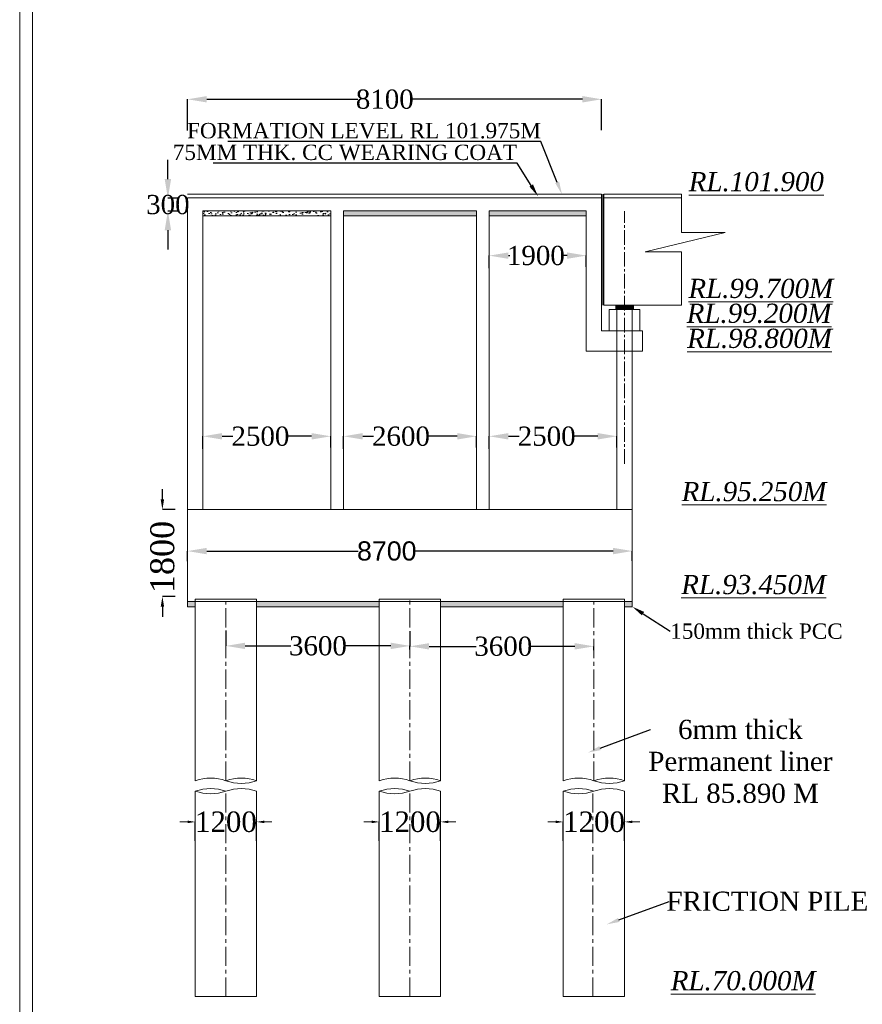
# Model space of a CAD drawing. Header units: millimetres. Extents: x -20950785 to 43207042, y -3207472 to 3168443.
# Tile 75 of 89: x 22465950 to 22531883, y -370402 to -293315. Entities that reach past the tile are written whole.
import ezdxf
from ezdxf import colors
from ezdxf.entities.mleader import LeaderData, LeaderLine
from ezdxf.math import Vec2, Vec3

# ---------------------------------------------------------------- set-up
doc = ezdxf.new("R2010")
doc.units = ezdxf.units.MM
doc.header["$LTSCALE"] = 60
doc.header["$MEASUREMENT"] = 0
doc.linetypes.add('CENTER2', pattern=[28.575, 19.05, -3.175, 3.175, -3.175])
doc.linetypes.add('CENTERX2', pattern=[4, 2.5, -0.5, 0.5, -0.5])
doc.layers.add('TEXT', color=7, linetype='Continuous')
doc.styles.add('PDF Arial Bold', font='times.ttf')
doc.dimstyles.get("Standard").update_dxf_attribs({"dimtxt": 400, "dimasz": 215, "dimexe": 0.18, "dimexo": 0.0625, "dimgap": 0.09, "dimtad": 0, "dimtih": 1, "dimtoh": 1, "dimdec": 0, "dimzin": 4, "dimdsep": 46, "dimtxsty": 'Standard', "dimblk": 'OPEN90', "dimcen": 0, "dimadec": 0, "dimazin": 1, "dimtfac": 1, "dimtdec": 0, "dimtix": 1, "dimtofl": 0, "dimtmove": 0, "dimatfit": 3, "dimldrblk": 'OPEN30', "dimfxl": 1, "dimtolj": 1, "dimtzin": 0, "dimarcsym": 0})
pattern_1 = [(50, (-3488765, -303629), (717.260183, -62.752135), [75, -825]), (355, (-3488765, -303629), (-138.751334, 752.192134), [60, -660]), (100.4514445, (-3488705.2, -303634.2), (578.508847, 689.439991), [63.740192, -701.142112]), (46.1842, (-3488765, -303429), (1067.24133, -165.51928), [112.5, -1237.5]), (96.6356355, (-3488676.1, -303442.8), (934.661946, 974.1186), [95.61034, -1051.71376]), (351.184164, (-3488765, -303429), (934.661945, 974.1186), [90, -990]), (21, (-3488665, -303479), (596.907052, -402.61889), [75, -825]), (326, (-3488665, -303479), (243.315332, 725.150045), [60, -660]), (71.4514447, (-3488615.26, -303512.55), (840.222377, 322.531153), [63.74019, -701.142112]), (37.5, (-3488765, -303629), (12.1598553, 332.8938538), [0, -652, 0, -670, 0, -662.5]), (7.5, (-3488765, -303629), (263.0695374, 394.411712), [0, -382, 0, -637, 0, -252.5]), (327.5, (-3488988, -303629), (533.8224362, -22.5548717), [0, -250, 0, -780, 0, -1035]), (317.5, (-3489088, -303629), (583.186169, 100.104982), [0, -325, 0, -518, 0, -735])]

# ---------------------------------------------------------------- blocks, each defined once
blk = doc.blocks.new('*D5709')
at = {"color": 0, "linetype": 'Continuous', "lineweight": -2, "ltscale": 2, "transparency": 16777216}
for p, q in [((22477545, -305796), (22477545, -304296)), ((22478301, -307296), (22477545, -307296)), ((22478315, -308296), (22477545, -308296)), ((22477545, -309796), (22477545, -311296))]:
    blk.add_line(p, q, dxfattribs=at)
at = {"color": 0, "linetype": 'Continuous', "lineweight": 9, "ltscale": 2, "transparency": 16777216}
for points in [[(22477295, -305796), (22477795, -305796), (22477545, -307296)], [(22477295, -309796), (22477795, -309796), (22477545, -308296)]]:
    blk.add_solid(points, dxfattribs=at)
at = {"layer": 'Defpoints', "color": 0, "linetype": 'Continuous', "lineweight": 9, "ltscale": 2, "transparency": 16777216}
for p in [(22477545, -307296), (22478301, -307296), (22478316, -308296)]:
    blk.add_point(p, dxfattribs=at)
at = {"color": 0, "linetype": 'Continuous', "lineweight": 9, "ltscale": 2, "transparency": 16777216, "insert": (22477545, -307796), "char_height": 1500, "attachment_point": 5, "style": 'PDF Arial Bold'}
blk.add_mtext('\\A1;300', dxfattribs=at)
blk = doc.blocks.new('*D5710')
at = {"color": 0, "linetype": 'Continuous', "lineweight": -2, "ltscale": 2, "transparency": 16777216}
for p, q in [((22479087, -301995), (22479087, -299546)), ((22480587, -299547), (22492408, -299547)), ((22509987, -299547), (22496625, -299547)), ((22511487, -301959), (22511487, -299546))]:
    blk.add_line(p, q, dxfattribs=at)
at = {"color": 0, "linetype": 'Continuous', "lineweight": 9, "ltscale": 2, "transparency": 16777216}
for points in [[(22480587, -299297), (22480587, -299797), (22479087, -299547)], [(22509987, -299297), (22509987, -299797), (22511487, -299547)]]:
    blk.add_solid(points, dxfattribs=at)
at = {"layer": 'Defpoints', "color": 0, "linetype": 'Continuous', "lineweight": 9, "ltscale": 2, "transparency": 16777216}
for p in [(22511487, -299547), (22479087, -301995), (22511487, -301959)]:
    blk.add_point(p, dxfattribs=at)
at = {"color": 0, "linetype": 'Continuous', "lineweight": 9, "ltscale": 2, "transparency": 16777216, "insert": (22494517, -299547), "char_height": 1500, "attachment_point": 5, "style": 'PDF Arial Bold'}
blk.add_mtext('\\A1;8100', dxfattribs=at)
blk = doc.blocks.new('*D5711')
at = {"color": 0, "linetype": 'Continuous', "lineweight": 9, "ltscale": 2, "transparency": 16777216}
for p, q in [((22479087, -356121), (22478487, -356121)), ((22485087, -356121), (22485687, -356121))]:
    blk.add_line(p, q, dxfattribs=at)
at = {"color": 0, "linetype": 'Continuous', "lineweight": -2, "ltscale": 2, "transparency": 16777216}
for p, q in [((22479687, -357606), (22479687, -356120)), ((22484487, -357606), (22484487, -356120))]:
    blk.add_line(p, q, dxfattribs=at)
at = {"color": 0, "linetype": 'Continuous', "lineweight": 9, "ltscale": 2, "transparency": 16777216}
for points in [[(22479087, -356021), (22479087, -356221), (22479687, -356121)], [(22485087, -356021), (22485087, -356221), (22484487, -356121)]]:
    blk.add_solid(points, dxfattribs=at)
at = {"layer": 'Defpoints', "color": 0, "linetype": 'Continuous', "lineweight": 9, "ltscale": 2, "transparency": 16777216}
for p in [(22484487, -356121), (22479687, -357607), (22484487, -357607)]:
    blk.add_point(p, dxfattribs=at)
at = {"color": 0, "linetype": 'Continuous', "lineweight": 9, "ltscale": 2, "transparency": 16777216, "insert": (22482087, -356121), "char_height": 1000, "attachment_point": 5, "style": 'PDF Arial Bold'}
blk.add_mtext('\\A1;{\\H1.6x;1200}', dxfattribs=at)
blk = doc.blocks.new('*D5712')
at = {"color": 0, "linetype": 'Continuous', "lineweight": 9, "ltscale": 2, "transparency": 16777216}
for p, q in [((22493487, -356121), (22492887, -356121)), ((22499487, -356121), (22500087, -356121))]:
    blk.add_line(p, q, dxfattribs=at)
at = {"color": 0, "linetype": 'Continuous', "lineweight": -2, "ltscale": 2, "transparency": 16777216}
for p, q in [((22494087, -357606), (22494087, -356120)), ((22498887, -357606), (22498887, -356120))]:
    blk.add_line(p, q, dxfattribs=at)
at = {"color": 0, "linetype": 'Continuous', "lineweight": 9, "ltscale": 2, "transparency": 16777216}
for points in [[(22493487, -356021), (22493487, -356221), (22494087, -356121)], [(22499487, -356021), (22499487, -356221), (22498887, -356121)]]:
    blk.add_solid(points, dxfattribs=at)
at = {"layer": 'Defpoints', "color": 0, "linetype": 'Continuous', "lineweight": 9, "ltscale": 2, "transparency": 16777216}
for p in [(22498887, -356121), (22494087, -357607), (22498887, -357607)]:
    blk.add_point(p, dxfattribs=at)
at = {"color": 0, "linetype": 'Continuous', "lineweight": 9, "ltscale": 2, "transparency": 16777216, "insert": (22496487, -356121), "char_height": 1000, "attachment_point": 5, "style": 'PDF Arial Bold'}
blk.add_mtext('\\A1;{\\H1.6x;1200}', dxfattribs=at)
blk = doc.blocks.new('*D5713')
at = {"color": 0, "linetype": 'Continuous', "lineweight": 9, "ltscale": 2, "transparency": 16777216}
for p, q in [((22507887, -356121), (22507287, -356121)), ((22513887, -356121), (22514487, -356121))]:
    blk.add_line(p, q, dxfattribs=at)
at = {"color": 0, "linetype": 'Continuous', "lineweight": -2, "ltscale": 2, "transparency": 16777216}
for p, q in [((22508487, -357606), (22508487, -356120)), ((22513287, -357606), (22513287, -356120))]:
    blk.add_line(p, q, dxfattribs=at)
at = {"color": 0, "linetype": 'Continuous', "lineweight": 9, "ltscale": 2, "transparency": 16777216}
for points in [[(22507887, -356021), (22507887, -356221), (22508487, -356121)], [(22513887, -356021), (22513887, -356221), (22513287, -356121)]]:
    blk.add_solid(points, dxfattribs=at)
at = {"layer": 'Defpoints', "color": 0, "linetype": 'Continuous', "lineweight": 9, "ltscale": 2, "transparency": 16777216}
for p in [(22513287, -356121), (22508487, -357607), (22513287, -357607)]:
    blk.add_point(p, dxfattribs=at)
at = {"color": 0, "linetype": 'Continuous', "lineweight": 9, "ltscale": 2, "transparency": 16777216, "insert": (22510887, -356121), "char_height": 1000, "attachment_point": 5, "style": 'PDF Arial Bold'}
blk.add_mtext('\\A1;{\\H1.6x;1200}', dxfattribs=at)
blk = doc.blocks.new('*D5742')
at = {"color": 0, "linetype": 'Continuous', "lineweight": -2, "ltscale": 2, "transparency": 16777216}
for p, q in [((22480287, -326903), (22480287, -325932)), ((22481787, -325932), (22482634, -325932)), ((22488787, -325932), (22486938, -325932)), ((22490287, -326821), (22490287, -325932))]:
    blk.add_line(p, q, dxfattribs=at)
at = {"color": 0, "linetype": 'Continuous', "lineweight": 9, "ltscale": 2, "transparency": 16777216}
for points in [[(22481787, -325682), (22481787, -326182), (22480287, -325932)], [(22488787, -325682), (22488787, -326182), (22490287, -325932)]]:
    blk.add_solid(points, dxfattribs=at)
at = {"layer": 'Defpoints', "color": 0, "linetype": 'Continuous', "lineweight": 9, "ltscale": 2, "transparency": 16777216}
for p in [(22480287, -325932), (22490287, -326821), (22480287, -326903)]:
    blk.add_point(p, dxfattribs=at)
at = {"color": 0, "linetype": 'Continuous', "lineweight": 9, "ltscale": 2, "transparency": 16777216, "insert": (22484786, -325932), "char_height": 1500, "attachment_point": 5, "style": 'PDF Arial Bold'}
blk.add_mtext('\\A1;2500', dxfattribs=at)
blk = doc.blocks.new('*D5743')
at = {"color": 0, "linetype": 'Continuous', "lineweight": -2, "ltscale": 2, "transparency": 16777216}
for p, q in [((22491287, -326903), (22491287, -325932)), ((22492787, -325932), (22493634, -325932)), ((22500187, -325932), (22497938, -325932)), ((22501687, -326821), (22501687, -325932))]:
    blk.add_line(p, q, dxfattribs=at)
at = {"color": 0, "linetype": 'Continuous', "lineweight": 9, "ltscale": 2, "transparency": 16777216}
for points in [[(22492787, -325682), (22492787, -326182), (22491287, -325932)], [(22500187, -325682), (22500187, -326182), (22501687, -325932)]]:
    blk.add_solid(points, dxfattribs=at)
at = {"layer": 'Defpoints', "color": 0, "linetype": 'Continuous', "lineweight": 9, "ltscale": 2, "transparency": 16777216}
for p in [(22491287, -325932), (22501687, -326821), (22491287, -326903)]:
    blk.add_point(p, dxfattribs=at)
at = {"color": 0, "linetype": 'Continuous', "lineweight": 9, "ltscale": 2, "transparency": 16777216, "insert": (22495786, -325932), "char_height": 1500, "attachment_point": 5, "style": 'PDF Arial Bold'}
blk.add_mtext('\\A1;2600', dxfattribs=at)
blk = doc.blocks.new('*D5744')
at = {"color": 0, "linetype": 'Continuous', "lineweight": -2, "ltscale": 2, "transparency": 16777216}
for p, q in [((22502687, -326903), (22502687, -325932)), ((22504187, -325932), (22505034, -325932)), ((22511187, -325932), (22509338, -325932)), ((22512687, -326821), (22512687, -325932))]:
    blk.add_line(p, q, dxfattribs=at)
at = {"color": 0, "linetype": 'Continuous', "lineweight": 9, "ltscale": 2, "transparency": 16777216}
for points in [[(22504187, -325682), (22504187, -326182), (22502687, -325932)], [(22511187, -325682), (22511187, -326182), (22512687, -325932)]]:
    blk.add_solid(points, dxfattribs=at)
at = {"layer": 'Defpoints', "color": 0, "linetype": 'Continuous', "lineweight": 9, "ltscale": 2, "transparency": 16777216}
for p in [(22502687, -325932), (22512687, -326821), (22502687, -326903)]:
    blk.add_point(p, dxfattribs=at)
at = {"color": 0, "linetype": 'Continuous', "lineweight": 9, "ltscale": 2, "transparency": 16777216, "insert": (22507186, -325932), "char_height": 1500, "attachment_point": 5, "style": 'PDF Arial Bold'}
blk.add_mtext('\\A1;2500', dxfattribs=at)
blk = doc.blocks.new('*D5745')
at = {"color": 0, "linetype": 'Continuous', "lineweight": -2, "ltscale": 2, "transparency": 16777216}
for p, q in [((22502687, -312757), (22502687, -311786)), ((22504187, -311786), (22504294, -311786)), ((22508787, -311786), (22508386, -311786)), ((22510287, -312675), (22510287, -311786))]:
    blk.add_line(p, q, dxfattribs=at)
at = {"color": 0, "linetype": 'Continuous', "lineweight": 9, "ltscale": 2, "transparency": 16777216}
for points in [[(22504187, -311536), (22504187, -312036), (22502687, -311786)], [(22508787, -311536), (22508787, -312036), (22510287, -311786)]]:
    blk.add_solid(points, dxfattribs=at)
at = {"layer": 'Defpoints', "color": 0, "linetype": 'Continuous', "lineweight": 9, "ltscale": 2, "transparency": 16777216}
for p in [(22502687, -311786), (22502687, -312757), (22510287, -312675)]:
    blk.add_point(p, dxfattribs=at)
at = {"color": 0, "linetype": 'Continuous', "lineweight": 9, "ltscale": 2, "transparency": 16777216, "insert": (22506340, -311786), "char_height": 1500, "attachment_point": 5, "style": 'PDF Arial Bold'}
blk.add_mtext('\\A1;1900', dxfattribs=at)
blk = doc.blocks.new('*D5765')
at = {"color": 0, "linetype": 'Continuous', "lineweight": -2, "ltscale": 2, "transparency": 16777216}
for p, q in [((22479087, -335711), (22479087, -334917)), ((22480587, -334918), (22492434, -334918)), ((22512387, -334918), (22496911, -334918)), ((22513887, -335691), (22513887, -334917))]:
    blk.add_line(p, q, dxfattribs=at)
at = {"color": 0, "linetype": 'Continuous', "lineweight": 9, "ltscale": 2, "transparency": 16777216}
for points in [[(22480587, -334668), (22480587, -335168), (22479087, -334918)], [(22512387, -334668), (22512387, -335168), (22513887, -334918)]]:
    blk.add_solid(points, dxfattribs=at)
at = {"layer": 'Defpoints', "color": 0, "linetype": 'Continuous', "lineweight": 9, "ltscale": 2, "transparency": 16777216}
for p in [(22513887, -334918), (22479087, -335711), (22513887, -335691)]:
    blk.add_point(p, dxfattribs=at)
at = {"color": 0, "linetype": 'Continuous', "lineweight": 9, "ltscale": 2, "transparency": 16777216, "insert": (22494673, -334918), "char_height": 1500, "attachment_point": 5, "style": 'PDF Arial Bold'}
blk.add_mtext('\\A1;{\\fArial|b0|i0|c0|p34;8700}', dxfattribs=at)
blk = doc.blocks.new('*D5775')
at = {"color": 0, "linetype": 'Continuous', "lineweight": -2, "ltscale": 2, "transparency": 16777216}
for p, q in [((22477117, -330874), (22477117, -330074)), ((22478102, -331674), (22477116, -331674)), ((22478102, -338474), (22477116, -338474)), ((22477117, -339274), (22477117, -340074))]:
    blk.add_line(p, q, dxfattribs=at)
at = {"color": 0, "linetype": 'Continuous', "lineweight": 9, "ltscale": 2, "transparency": 16777216}
for points in [[(22476983, -330874), (22477250, -330874), (22477117, -331674)], [(22476983, -339274), (22477250, -339274), (22477117, -338474)]]:
    blk.add_solid(points, dxfattribs=at)
at = {"layer": 'Defpoints', "color": 0, "linetype": 'Continuous', "lineweight": 9, "ltscale": 2, "transparency": 16777216}
for p in [(22478102, -331674), (22477117, -338474), (22478102, -338474)]:
    blk.add_point(p, dxfattribs=at)
at = {"color": 0, "linetype": 'Continuous', "lineweight": 9, "ltscale": 2, "transparency": 16777216, "insert": (22477117, -335383), "char_height": 1500, "attachment_point": 5, "rotation": 90, "style": 'PDF Arial Bold'}
blk.add_mtext('\\A1;{\\H1.25x;1800}', dxfattribs=at)
blk = doc.blocks.new('*D5861')
at = {"color": 0, "linetype": 'Continuous', "lineweight": -2, "ltscale": 2, "transparency": 16777216}
for p, q in [((22482087, -341142), (22482087, -342343)), ((22483587, -342342), (22487156, -342342)), ((22494987, -342342), (22491418, -342342)), ((22496487, -342620), (22496487, -342342))]:
    blk.add_line(p, q, dxfattribs=at)
at = {"color": 0, "linetype": 'Continuous', "lineweight": 9, "ltscale": 2, "transparency": 16777216}
for points in [[(22483587, -342092), (22483587, -342592), (22482087, -342342)], [(22494987, -342092), (22494987, -342592), (22496487, -342342)]]:
    blk.add_solid(points, dxfattribs=at)
at = {"layer": 'Defpoints', "color": 0, "linetype": 'Continuous', "lineweight": 9, "ltscale": 2, "transparency": 16777216}
for p in [(22482087, -341142), (22482087, -342342), (22496487, -342620)]:
    blk.add_point(p, dxfattribs=at)
at = {"color": 0, "linetype": 'Continuous', "lineweight": 9, "ltscale": 2, "transparency": 16777216, "insert": (22489287, -342342), "char_height": 1500, "attachment_point": 5, "style": 'PDF Arial Bold'}
blk.add_mtext('\\A1;3600', dxfattribs=at)
blk = doc.blocks.new('*D5862')
at = {"color": 0, "linetype": 'Continuous', "lineweight": -2, "ltscale": 2, "transparency": 16777216}
for p, q in [((22496487, -341194), (22496487, -342377)), ((22497987, -342377), (22501658, -342377)), ((22509387, -342377), (22505920, -342377)), ((22510887, -342672), (22510887, -342377))]:
    blk.add_line(p, q, dxfattribs=at)
at = {"color": 0, "linetype": 'Continuous', "lineweight": 9, "ltscale": 2, "transparency": 16777216}
for points in [[(22497987, -342127), (22497987, -342627), (22496487, -342377)], [(22509387, -342127), (22509387, -342627), (22510887, -342377)]]:
    blk.add_solid(points, dxfattribs=at)
at = {"layer": 'Defpoints', "color": 0, "linetype": 'Continuous', "lineweight": 9, "ltscale": 2, "transparency": 16777216}
for p in [(22496487, -341194), (22496487, -342377), (22510887, -342672)]:
    blk.add_point(p, dxfattribs=at)
at = {"color": 0, "linetype": 'Continuous', "lineweight": 9, "ltscale": 2, "transparency": 16777216, "insert": (22503789, -342377), "char_height": 1500, "attachment_point": 5, "style": 'PDF Arial Bold'}
blk.add_mtext('\\A1;3600', dxfattribs=at)

msp = doc.modelspace()

# ---------------------------------------------------------------- hatches: boundary and pattern name
at = {"linetype": 'Continuous', "lineweight": 9, "ltscale": 2}
h = msp.add_hatch(dxfattribs=at)
h.set_pattern_fill('AR-CONC', scale=100)
h.set_pattern_definition(pattern_1)
h.paths.add_polyline_path([(22490287, -308273.5), (22480287, -308273.5), (22480287, -308673.5), (22490287, -308673.5)])
h = msp.add_hatch(dxfattribs=at)
h.set_pattern_fill('AR-CONC', scale=100)
h.set_pattern_definition(pattern_1)
h.paths.add_polyline_path([(22501687, -308273.5), (22491287, -308273.5), (22491287, -308673.5), (22501687, -308673.5)])
h.paths.add_polyline_path([(22510287, -308273.5), (22502687, -308273.5), (22502687, -308673.5), (22510287, -308673.5)])
h = msp.add_hatch(dxfattribs=at)
h.set_pattern_fill('ANSI31', scale=4)
h.set_pattern_definition([(45, (-25767633.69943, 6554972.25297), (-0.3535533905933, 0.3535533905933), [])])
h.paths.add_polyline_path([(22513287, -315673.5), (22512587, -315673.5), (22512587, -315993.5), (22513287, -315993.5)])
h.paths.add_polyline_path([(22513987, -315673.5), (22513287, -315673.5), (22513287, -315993.5), (22513987, -315993.5)])
at = {"linetype": 'Continuous', "lineweight": 9}
h = msp.add_hatch(dxfattribs=at)
h.set_pattern_fill('AR-CONC', scale=100, style=0)
h.set_pattern_definition([(50, (22438998.9, -515085.6), (717.2602, -62.7521), [75, -825]), (355, (22438998.9, -515085.6), (-138.7513, 752.192), [60, -660]), (100.4514, (22439058.66, -515090.8), (578.5094, 689.4395), [63.7402, -701.142]), (46.1842, (22438998.9, -514885.6), (1067.241, -165.519), [112.5, -1237.5]), (96.6356, (22439087.8, -514899.4), (934.6627, 974.118), [95.61, -1051.713]), (351.1842, (22438998.9, -514885.6), (934.662, 974.1186), [90, -990]), (21, (22439098.9, -514935.6), (596.907, -402.6189), [75, -825]), (326, (22439098.9, -514935.6), (243.3153, 725.15), [60, -660]), (71.4514, (22439148.63, -514969.16), (840.2226, 322.5305), [63.7402, -701.142]), (37.5, (22438998.9, -515085.6), (12.15986, 332.89385), [0, -652, 0, -670, 0, -662.5]), (7.5, (22438998.9, -515085.6), (263.06954, 394.4117), [0, -382, 0, -637, 0, -252.5]), (327.5, (22438775.9, -515085.6), (533.82244, -22.55487), [0, -250, 0, -780, 0, -1035]), (317.5, (22438675.9, -515085.6), (583.1862, 100.105), [0, -325, 0, -518, 0, -735])])
h.paths.add_polyline_path([(22494087, -338873.5), (22484487, -338873.5), (22484487, -339273.5), (22494087, -339273.5)])
h.paths.add_polyline_path([(22479687, -338873.5), (22479087, -338873.5), (22479087, -339273.5), (22479687, -339273.5)])
h.paths.add_polyline_path([(22508487, -338873.5), (22498887, -338873.5), (22498887, -339273.5), (22508487, -339273.5)])
h.paths.add_polyline_path([(22513887, -338873.5), (22513287, -338873.5), (22513287, -339273.5), (22513887, -339273.5)])

# ---------------------------------------------------------------- linework, layer by layer
at = {"color": 7, "linetype": 'Continuous', "lineweight": 9}
for p, q in [((22511487, -306973.5), (22479087, -306973.5)), ((22479087, -307273.5), (22479087, -328473.5)), ((22479087, -331673.5), (22479087, -307273.5)), ((22510287, -307273.5), (22479087, -307273.5)), ((22511487, -307273.5), (22510287, -307273.5)), ((22511487, -307273.5), (22511487, -306973.5)), ((22511487, -317673.5), (22511487, -307260.8)), ((22511567, -307273.5), (22511567, -306973.5)), ((22511647, -307273.5), (22511647, -306973.5)), ((22490287, -308273.5), (22480287, -308273.5)), ((22480287, -331673.5), (22480287, -308273.5)), ((22490287, -331673.5), (22490287, -308273.5)), ((22501687, -308273.5), (22491287, -308273.5)), ((22491287, -331673.5), (22491287, -308273.5)), ((22501687, -331673.5), (22501687, -308273.5)), ((22510287, -308273.5), (22502687, -308273.5)), ((22502687, -331673.5), (22502687, -308273.5)), ((22510287, -308273.5), (22510287, -319273.5)), ((22480287, -312520.8), (22480287, -308473.5)), ((22490287, -308673.5), (22480287, -308673.5)), ((22501687, -308673.5), (22491287, -308673.5)), ((22510287, -308673.5), (22502687, -308673.5)), ((22514487, -315993.5), (22512087, -315993.5)), ((22512087, -315993.5), (22512087, -317673.5)), ((22512687, -331673.5), (22512687, -315673.5)), ((22513887, -331673.5), (22513887, -315673.5)), ((22513987, -315993.5), (22513987, -315673.5)), ((22514487, -317673.5), (22514487, -315993.5)), ((22511487, -317673.5), (22512987, -317673.5)), ((22512987, -317673.5), (22514687, -317673.5)), ((22514687, -317673.5), (22514687, -319273.5)), ((22514687, -319273.5), (22510287, -319273.5)), ((22513887, -331673.5), (22479087, -331673.5)), ((22479087, -338873.5), (22479087, -331673.5)), ((22513887, -338873.5), (22479087, -338873.5)), ((22479687, -338873.5), (22479087, -338873.5)), ((22479087, -338873.5), (22479087, -339025.9)), ((22484487, -338673.5), (22479687, -338673.5)), ((22479687, -352899.5), (22479687, -338673.5)), ((22484487, -352899.5), (22484487, -338673.5)), ((22498887, -338673.5), (22494087, -338673.5)), ((22498887, -338673.5), (22498887, -339113.6)), ((22498887, -352899.5), (22498887, -338873.5)), ((22513287, -338673.5), (22508487, -338673.5)), ((22508487, -352899.5), (22508487, -338673.5)), ((22513287, -352899.5), (22513287, -338673.5)), ((22513887, -338873.5), (22513887, -339273.5)), ((22494087, -339273.5), (22484487, -339273.5)), ((22508487, -339273.5), (22498887, -339273.5)), ((22513887, -339273.5), (22513287, -339273.5)), ((22479687, -369791.5), (22479687, -353713.5)), ((22484487, -369791.5), (22484487, -353713.5)), ((22498887, -369791.5), (22498887, -353713.5)), ((22508487, -369791.5), (22508487, -353713.5)), ((22513287, -369791.5), (22513287, -353713.5)), ((22479687, -369791.5), (22484487, -369791.5)), ((22494087, -369791.5), (22498887, -369791.5)), ((22508487, -369791.5), (22513287, -369791.5))]:
    msp.add_line(p, q, dxfattribs=at)
at = {"color": 7, "linetype": 'Continuous', "lineweight": 9, "ltscale": 2}
for p, q in [((22511567, -315673.5), (22511567, -307273.5)), ((22511567, -315673.5), (22511567, -307273.5)), ((22511647, -306973.5), (22517734.3, -306973.5)), ((22511647, -315673.5), (22511647, -307273.5)), ((22511647, -307273.5), (22517734.3, -307273.5)), ((22517734.3, -306973.5), (22517734.3, -309971.8)), ((22521152.3, -309971.8), (22514891.7, -311489.8)), ((22517734.3, -309971.8), (22521152.3, -309971.8)), ((22514891.7, -311489.8), (22517734.3, -311489.8)), ((22517734.3, -311489.8), (22517734.3, -315673.5)), ((22517734.3, -315673.5), (22511647, -315673.5)), ((22512587, -315673.5), (22513987, -315673.5)), ((22512587, -315673.5), (22513887, -315673.5)), ((22512587, -315673.5), (22512587, -315993.5)), ((22513887, -315673.5), (22513887, -315993.5)), ((22513887, -331673.5), (22513887, -338873.5)), ((22479087, -339273.5), (22479087, -338873.5)), ((22479687, -339273.5), (22479087, -339273.5))]:
    msp.add_line(p, q, dxfattribs=at)
at = {"linetype": 'CENTER2', "lineweight": 9}
msp.add_line((22513287, -328081.5), (22513287, -308293.5), dxfattribs=at)
at = {"color": 7, "linetype": 'Continuous', "lineweight": 9, "ltscale": 20}
for p, q in [((22494087, -352899.5), (22494087, -338673.5)), ((22494087, -369791.5), (22494087, -353713.5))]:
    msp.add_line(p, q, dxfattribs=at)
at = {"color": 7, "linetype": 'Continuous', "lineweight": 9, "ltscale": 2}
for points in [[(22465950, -201873), (22821565, -201873), (22821565, -459618), (22465950, -459618)], [(22466950, -202873), (22820565, -202873), (22820565, -458618), (22466950, -458618)]]:
    msp.add_lwpolyline(points, close=True, dxfattribs=at)
for centre, start, end in [((22480887, -356326.9), 70.703909, 109.296091), ((22483287, -356326.9), 70.703909, 109.296091), ((22483287, -349472.1), 250.703909, 289.296091), ((22495287, -356326.9), 70.703909, 109.296091), ((22497687, -356326.9), 70.703909, 109.296091), ((22497687, -349472.1), 250.703909, 289.296091), ((22509687, -356326.9), 70.703909, 109.296091), ((22512087, -356326.9), 70.703909, 109.296091), ((22512087, -349472.1), 250.703909, 289.296091), ((22480887, -357140.9), 70.703909, 109.296091), ((22480887, -350286.1), 250.703909, 289.296091), ((22483287, -357140.9), 70.703909, 109.296091), ((22495287, -357140.9), 70.703909, 109.296091), ((22495287, -350286.1), 250.703909, 289.296091), ((22497687, -357140.9), 70.703909, 109.296091), ((22509687, -357140.9), 70.703909, 109.296091), ((22509687, -350286.1), 250.703909, 289.296091), ((22512087, -357140.9), 70.703909, 109.296091)]:
    msp.add_arc(centre, 3631.4, start, end, dxfattribs=at)
at = {"layer": 'TEXT', "color": 7, "linetype": 'CENTERX2', "lineweight": 9, "ltscale": 10}
for p, q in [((22482087, -352899.5), (22482087, -338925.1)), ((22496487, -352899.5), (22496487, -338673.5)), ((22496487, -352899.5), (22496487, -338873.5)), ((22496487, -352899.5), (22496487, -338873.5)), ((22496487, -352899.5), (22496487, -339073.5)), ((22510887, -352899.5), (22510887, -338925.1)), ((22482087, -369791.5), (22482087, -353713.5)), ((22496487, -369791.5), (22496487, -353713.5)), ((22496487, -369791.5), (22496487, -353713.5)), ((22496487, -369791.5), (22496487, -353713.5)), ((22510785, -369791.5), (22510785, -353713.5))]:
    msp.add_line(p, q, dxfattribs=at)

# ---------------------------------------------------------------- texts
at = {"color": 7, "linetype": 'Continuous', "lineweight": 9, "ltscale": 2, "char_height": 1500, "width": 7728.967, "attachment_point": 3, "style": 'PDF Arial Bold'}
for s, insert in [('{\\fTimes New Roman|b0|i1|c0|p18;\\LRL.101.900 }', (22528877.9, -305243.7)), ('{\\fTimes New Roman|b0|i1|c0|p18;\\LRL.99.700M}', (22529604.4, -313600.4)), ('{\\fTimes New Roman|b0|i1|c0|p18;\\LRL.99.200M}', (22529468.9, -315549)), ('{\\fTimes New Roman|b0|i1|c0|p18;\\LRL.98.800M}', (22529506.9, -317512.2)), ('{\\fTimes New Roman|b0|i1|c0|p18;\\LRL.95.250M}', (22529076.6, -329508)), ('{\\fTimes New Roman|b0|i1|c0|p18;\\LRL.93.450M}', (22529045.5, -336788.4)), ('{\\fTimes New Roman|b0|i1|c0|p18;\\LRL.70.000M}', (22528224.2, -367801))]:
    msp.add_mtext(s, dxfattribs=dict(at, insert=insert))

# ---------------------------------------------------------------- dimensions: what is measured, and where the dimension line sits
at = {"color": 7, "linetype": 'Continuous', "lineweight": 9, "ltscale": 2}
for base, p1, p2, text, picture, middle in [((22511487, -299546.5), (22479087, -301995.4), (22511487, -301959.3), '8100', '*D5710', (22494516.6, -299546.5)), ((22502687, -311786.3), (22510287, -312674.6), (22502687, -312757.4), '1900', '*D5745', (22506340, -311786.3)), ((22480287, -325932.4), (22490287, -326820.7), (22480287, -326903.4), '2500', '*D5742', (22484786, -325932.4)), ((22491287, -325932.4), (22501687, -326820.7), (22491287, -326903.4), '2600', '*D5743', (22495786, -325932.4)), ((22502687, -325932.4), (22512687, -326820.7), (22502687, -326903.4), '2500', '*D5744', (22507186, -325932.4)), ((22513887, -334917.5), (22479087, -335711.2), (22513887, -335691.4), '{\\fArial|b0|i0|c0|p34;8700}', '*D5765', (22494672.8, -334917.5)), ((22482087, -342342.5), (22496487, -342620.5), (22482087, -341142.2), '3600', '*D5861', (22489287, -342342.5)), ((22496487, -342377.1), (22510887, -342672.1), (22496487, -341193.8), '3600', '*D5862', (22503789, -342377.1))]:
    dim = msp.add_linear_dim(base=base, p1=p1, p2=p2, text=text, dimstyle='Standard', override={"dimtxt": 1500, "dimasz": 1500, "dimtxsty": 'PDF Arial Bold', "dimfxl": 300}, dxfattribs=at)
    dim.commit()
    dim.dimension.update_dxf_attribs({"geometry": picture, "text_midpoint": middle, "dimtype": 160})
dim = msp.add_linear_dim(base=(22477545, -307296.2), p1=(22478315.5, -308296.2), p2=(22478301, -307296.2), angle=90, text='300', dimstyle='Standard', override={"dimtxt": 1500, "dimasz": 1500, "dimtxsty": 'PDF Arial Bold', "dimfxl": 300}, dxfattribs=at)
dim.commit()
dim.dimension.update_dxf_attribs({"geometry": '*D5709', "text_midpoint": (22477545, -307796.2), "dimtype": 160})
dim = msp.add_linear_dim(base=(22477116.6, -338473.5), p1=(22478101.7, -331673.5), p2=(22478101.7, -338473.5), angle=90, text='{\\H1.25x;1800}', dimstyle='Standard', override={"dimtxt": 1500, "dimasz": 800, "dimtxsty": 'PDF Arial Bold', "dimfxl": 300}, dxfattribs=at)
dim.commit()
dim.dimension.update_dxf_attribs({"geometry": '*D5775', "text_midpoint": (22477116.6, -335382.5), "dimtype": 160, "text_rotation": 90})
for base, p1, p2, picture, middle in [((22484487, -356120.7), (22479687, -357606.5), (22484487, -357606.5), '*D5711', (22482087, -356120.7)), ((22498887, -356120.7), (22494087, -357606.5), (22498887, -357606.5), '*D5712', (22496487, -356120.7)), ((22513287, -356120.7), (22508487, -357606.5), (22513287, -357606.5), '*D5713', (22510887, -356120.7))]:
    dim = msp.add_linear_dim(base=base, p1=p1, p2=p2, text='{\\H1.6x;1200}', dimstyle='Standard', override={"dimtxt": 1000, "dimasz": 600, "dimtxsty": 'PDF Arial Bold', "dimfxl": 300, "dimlwd": 9}, dxfattribs=at)
    dim.commit()
    dim.dimension.update_dxf_attribs({"geometry": picture, "text_midpoint": middle})

# ---------------------------------------------------------------- leaders
ml = msp.add_multileader_mtext('Standard', dxfattribs=at)
ml.set_content('{\\fTimes New Roman|b0|i0|c0|p18;\\C256;FORMATION LEVEL RL 101.975M}', color=7)
ml.set_leader_properties()
ml.build(insert=Vec2(0, 0))
ml.multileader.update_dxf_attribs({"has_dogleg": 0, "text_right_attachment_type": 6, "dogleg_length": 1.44, "arrow_head_size": 1000})
ctx = ml.context
ctx.base_point, ctx.char_height, ctx.arrow_head_size, ctx.landing_gap_size, ctx.plane_origin = Vec3(22479730.7, -302013.2), 1200, 1000, 0.36, Vec3(22493941, -306983.5)
ctx.right_attachment, ctx.text_align_type = 6, 2
notes = []
notes.append((ctx, [(0, (1, 1, 0), (22506736.8, -302839.8), (-1, 0), 1.44, [(0, [(22508379, -306983.5)], 0, [])])]))
ctx.mtext.insert, ctx.mtext.alignment, ctx.mtext.flow_direction = Vec3(22506735, -301399.8), 3, 5
ml = msp.add_multileader_mtext('Standard', dxfattribs=at)
ml.set_content('{\\fTimes New Roman|b0|i0|c0|p18;75MM THK. CC WEARING COAT }', color=7)
ml.set_leader_properties()
ml.build(insert=Vec2(0, 0))
ml.multileader.update_dxf_attribs({"has_dogleg": 0, "text_right_attachment_type": 6, "dogleg_length": 0.36, "arrow_head_size": 1000})
ctx = ml.context
ctx.base_point, ctx.char_height, ctx.arrow_head_size, ctx.landing_gap_size, ctx.plane_origin = Vec3(22478643.2, -303713.4), 1200, 1000, 0.36, Vec3(22492071.3, -307139.8)
ctx.right_attachment, ctx.text_align_type = 6, 2
notes.append((ctx, [(0, (1, 1, 0), (22504867.1, -304540), (-1, 0), 1.44, [(0, [(22506509.3, -307139.8)], 0, [])])]))
ctx.mtext.insert, ctx.mtext.alignment, ctx.mtext.flow_direction = Vec3(22504865.3, -303100), 3, 5
ml = msp.add_multileader_mtext('Standard', dxfattribs=at)
ml.set_content('{\\fTimes New Roman|b0|i0|c0|p18;\\C256;150mm thick PCC}', color=7)
ml.set_leader_properties()
ml.build(insert=Vec2(0, 0))
ml.multileader.update_dxf_attribs({"text_right_attachment_type": 6, "dogleg_length": 0.36, "arrow_head_size": 1000})
ctx = ml.context
ctx.base_point, ctx.char_height, ctx.arrow_head_size, ctx.landing_gap_size, ctx.plane_origin = Vec3(22516854.5, -341201.3), 1200, 1000, 0.18, Vec3(22513887, -339273.5)
ctx.right_attachment = 6
notes.append((ctx, [(0, (1, 1, 0), (22516853.8, -341201.3), (1, 0), 0.72, [(0, [(22513887, -339273.5)], 0, [])])]))
ctx.mtext.insert, ctx.mtext.flow_direction = Vec3(22516854.7, -340587.9), 5
ml = msp.add_multileader_mtext('Standard', dxfattribs=at)
ml.set_content('{\\fTimes New Roman|b0|i0|c0|p18;\\C256;6mm thick Permanent liner \\P\\pxqc;RL 85.890 M}', color=7)
ml.set_leader_properties()
ml.build(insert=Vec2(0, 0))
ml.multileader.update_dxf_attribs({"text_right_attachment_type": 6, "dogleg_length": 0.36, "arrow_head_size": 1000})
ctx = ml.context
ctx.base_point, ctx.char_height, ctx.arrow_head_size, ctx.landing_gap_size, ctx.plane_origin = Vec3(22515312, -348894), 1500, 1000, 0.18, Vec3(22510421.3, -346966.2)
ctx.right_attachment, ctx.text_align_type = 6, 1
notes.append((ctx, [(0, (1, 1, 0), (22515311.3, -348894), (1, 0), 0.72, [(0, [(22510421.3, -350692.2)], 0, [])])]))
ctx.mtext.insert, ctx.mtext.width, ctx.mtext.alignment, ctx.mtext.flow_direction = Vec3(22522342.8, -348128.9), 16946.983, 2, 5
ml = msp.add_multileader_mtext('Standard', dxfattribs=at)
ml.set_content('{\\fTimes New Roman|b0|i0|c0|p18;\\C256;FRICTION PILE}', color=7)
ml.set_leader_properties()
ml.build(insert=Vec2(0, 0))
ml.multileader.update_dxf_attribs({"text_right_attachment_type": 6, "dogleg_length": 0.36, "arrow_head_size": 1000})
ctx = ml.context
ctx.base_point, ctx.char_height, ctx.arrow_head_size, ctx.landing_gap_size, ctx.plane_origin = Vec3(22516777.7, -362346.6), 1500, 1000, 0.18, Vec3(22511887, -360418.8)
ctx.right_attachment, ctx.text_align_type = 6, 1
notes.append((ctx, [(0, (1, 1, 0), (22516777, -362346.6), (1, 0), 0.72, [(0, [(22511887, -364144.8)], 0, [])])]))
ctx.mtext.insert, ctx.mtext.alignment, ctx.mtext.flow_direction = Vec3(22524455.8, -361579.8), 2, 5
for ctx, leaders in notes:
    for number, flags, end, landing, length, lines in leaders:
        leader = LeaderData()
        leader.index, (leader.has_last_leader_line, leader.has_dogleg_vector, leader.attachment_direction) = number, flags
        leader.last_leader_point, leader.dogleg_vector, leader.dogleg_length = Vec3(end), Vec3(landing), length
        for number, points, colour, breaks in lines:
            line = LeaderLine()
            line.index, line.vertices, line.color, line.breaks = number, Vec3.list(points), colors.encode_raw_color(colour), breaks
            leader.lines.append(line)
        ctx.leaders.append(leader)

doc.saveas('drawing.dxf')
